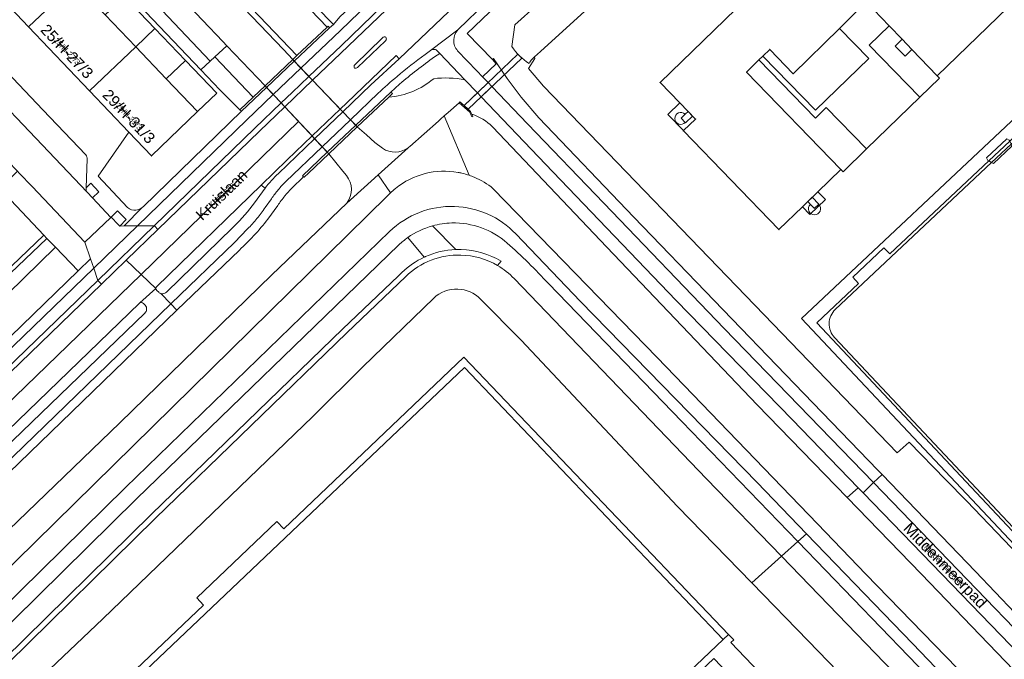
# Model space of a CAD drawing. Header units: metres. Extents: x 124322 to 125871, y 483990 to 485142.
# Tile 42 of 61: x 124948 to 125126, y 484866 to 484981. Entities that reach past the tile are written whole.
import ezdxf
from ezdxf.enums import TextEntityAlignment as Align

# ---------------------------------------------------------------- set-up
doc = ezdxf.new("R2010")
doc.units = ezdxf.units.M
for name, color, linetype, lineweight in [('B-RO-GK-KADEMUUR-GV', 7, 'Continuous', 18), ('B-RO-KW-KUNSTWERK_DEK-GV', 7, 'Continuous', 18), ('B-RO-KW-KUNSTWERK_DUIKER-GV', 170, 'Continuous', 18), ('B-RO-OG-BEBOUWING-GV', 7, 'Continuous', 35), ('B-RO-OG-BEBOUWING-T18', 7, 'Continuous', 18), ('B-RO-OG-BEBOUWING-T18 @ 0.5', 7, 'Continuous', 18), ('B-RO-OG-BEBOUWING-T18 @ 1', 7, 'Continuous', 18), ('B-RO-OG-BEBOUWING_BORDES-GV', 7, 'Continuous', 18), ('B-RO-OG-BEBOUWING_OVERBOUWING-GV', 7, 'Continuous', 18), ('B-RO-OG-BEBOUWING_TRAP-GV', 7, 'Continuous', 18), ('B-RO-OG-TERREIN_CULTUURSCHEIDING-GV', 7, 'Continuous', 0), ('B-RO-OG-TERREIN_ERF-GV', 7, 'Continuous', 0), ('B-RO-OG-TOPOGRAFIE-T18', 7, 'Continuous', 18), ('B-RO-OG-TOPOGRAFIE-T18 @ 0.5', 7, 'Continuous', 18), ('B-RO-OG-TOPOGRAFIE-T18 @ 1', 7, 'Continuous', 18), ('B-RO-OG-WATER-GV', 151, 'Continuous', 13), ('B-RO-VH-ONVERHARD-GV', 252, 'Continuous', 18), ('B-RO-VH-VERHARDING_GESLOTEN-GV', 252, 'Continuous', 18), ('B-RO-VH-VERHARDING_OPEN-GV', 7, 'Continuous', 9)]:
    doc.layers.add(name, color=color, linetype=linetype, lineweight=lineweight)
doc.styles.add('IBstijl', font='arial.ttf', dxfattribs={"height": 2})

# ---------------------------------------------------------------- blocks, each defined once
blk = doc.blocks.new('*U167')
at = {"layer": 'B-RO-OG-TOPOGRAFIE-T18 @ 0.5', "style": 'IBstijl'}
blk.add_text('Middenmeerpad', height=1, rotation=-45.9, dxfattribs=at).set_placement((125115.114, 484882.374), align=Align.MIDDLE)
at = {"layer": 'B-RO-OG-TOPOGRAFIE-T18 @ 1', "style": 'IBstijl'}
blk.add_text('Middenmeerpad', height=2, rotation=-45.9, dxfattribs=at).set_placement((125115.114, 484882.374), align=Align.MIDDLE)
blk = doc.blocks.new('*U179')
at = {"layer": 'B-RO-OG-TOPOGRAFIE-T18 @ 0.5', "style": 'IBstijl'}
blk.add_text('Kruislaan', height=1, rotation=44.1, dxfattribs=at).set_placement((124984.234, 484949.66), align=Align.MIDDLE)
at = {"layer": 'B-RO-OG-TOPOGRAFIE-T18 @ 1', "style": 'IBstijl'}
blk.add_text('Kruislaan', height=2, rotation=44.1, dxfattribs=at).set_placement((124984.234, 484949.66), align=Align.MIDDLE)
blk = doc.blocks.new('*U246')
at = {"layer": 'B-RO-OG-BEBOUWING-T18 @ 0.5', "style": 'IBstijl'}
blk.add_text('29/H-31/3', height=1, rotation=-46.5, dxfattribs=at).set_placement((124967.529, 484963.854), align=Align.MIDDLE)
at = {"layer": 'B-RO-OG-BEBOUWING-T18 @ 1', "style": 'IBstijl'}
blk.add_text('29/H-31/3', height=2, rotation=-46.5, dxfattribs=at).set_placement((124967.529, 484963.854), align=Align.MIDDLE)
blk = doc.blocks.new('*U247')
at = {"layer": 'B-RO-OG-BEBOUWING-T18 @ 0.5', "style": 'IBstijl'}
blk.add_text('25/H-27/3', height=1, rotation=-46.5, dxfattribs=at).set_placement((124956.324, 484975.637), align=Align.MIDDLE)
at = {"layer": 'B-RO-OG-BEBOUWING-T18 @ 1', "style": 'IBstijl'}
blk.add_text('25/H-27/3', height=2, rotation=-46.5, dxfattribs=at).set_placement((124956.324, 484975.637), align=Align.MIDDLE)

msp = doc.modelspace()

# ---------------------------------------------------------------- linework, layer by layer
at = {"layer": 'B-RO-GK-KADEMUUR-GV'}
for points in [[(125003.832, 484979.871), (125003.55, 484980.18), (125003.366, 484980.006), (124997.917, 484974.847), (124997.15, 484974.12), (124997.432, 484973.826)], [(124997.432, 484973.826), (124997.15, 484974.12), (124992.142, 484969.378), (124992.419, 484969.083)], [(124992.419, 484969.083), (124992.142, 484969.378), (124989.964, 484967.316), (124987.56, 484965.04), (124987.86, 484964.77)], [(125014.547, 484967.318), (125015.215, 484967.949), (125014.94, 484968.24), (125008.568, 484962.214), (125008.845, 484961.925)], [(125028.17, 484965.795), (125027.423, 484966.46), (125027.29, 484966.311), (125029.191, 484964.619), (125029.6, 484963.761), (125029.781, 484963.847), (125029.592, 484964.243), (125029.354, 484964.742)], [(125008.568, 484962.214), (125003.415, 484957.341), (125003.689, 484957.048), (125008.845, 484961.925)], [(125003.689, 484957.048), (125003.415, 484957.341), (124998.92, 484953.09), (124999.103, 484952.897), (124999.195, 484952.799), (125000.008, 484953.568)]]:
    msp.add_lwpolyline(points, close=True, dxfattribs=at)
at = {"layer": 'B-RO-KW-KUNSTWERK_DEK-GV'}
msp.add_lwpolyline([(125000.744, 484970.373), (124997.15, 484974.12), (124992.142, 484969.378), (125003.689, 484957.048), (125008.845, 484961.925)], close=True, dxfattribs=at)
at = {"layer": 'B-RO-KW-KUNSTWERK_DUIKER-GV'}
msp.add_lwpolyline([(125038.653, 484974.382), (125037.932, 484975.078), (125028.17, 484965.795), (125028.918, 484965.13)], close=True, dxfattribs=at)
at = {"layer": 'B-RO-OG-BEBOUWING-GV'}
msp.add_lwpolyline([(125096.899, 485002.247), (125063.658, 484969.948), (125067.226, 484966.277), (125070.082, 484963.34), (125067.924, 484961.251), (125067.871, 484961.2), (125085.161, 484943.338), (125089.411, 484947.458), (125092.224, 484950.184), (125096.407, 484954.238), (125079.307, 484971.867), (125081.558, 484974.054), (125082.277, 484974.752), (125083.506, 484975.946), (125087.772, 484971.549), (125096.162, 484979.751), (125100.991, 484984.579), (125105.149, 484980.231), (125107.488, 484977.786), (125109.26, 484975.933), (125113.827, 484971.158), (125144.895, 485001.287)], dxfattribs=at)
for points in [[(124952.207, 484993.82), (124946.695, 484999.618), (124938.326, 484991.658), (124949.345, 484980.071), (124957.713, 484988.03)], [(124963.22, 484982.241), (124957.713, 484988.03), (124949.345, 484980.071), (124960.364, 484968.484), (124968.733, 484976.444)], [(124974.259, 484970.633), (124968.733, 484976.444), (124960.364, 484968.484), (124967.505, 484960.976), (124971.59, 484956.679), (124979.91, 484964.69)], [(124952.12, 484942.309), (124944.059, 484950.779), (124932.326, 484939.604), (124940.391, 484931.139)]]:
    msp.add_lwpolyline(points, close=True, dxfattribs=at)
at = {"layer": 'B-RO-OG-BEBOUWING_BORDES-GV'}
for points in [[(125068.186, 484964.217), (125067.461, 484963.511), (125068.216, 484962.735), (125068.276, 484962.672), (125069.538, 484963.899), (125068.722, 484964.738)], [(125090.863, 484947.89), (125091.528, 484947.196), (125091.575, 484947.148), (125092.359, 484947.901), (125092.417, 484947.957), (125091.219, 484949.209), (125090.379, 484948.395)]]:
    msp.add_lwpolyline(points, close=True, dxfattribs=at)
at = {"layer": 'B-RO-OG-BEBOUWING_OVERBOUWING-GV'}
msp.add_lwpolyline([(125126.947, 484959.33), (125126.865, 484959.509), (125126.407, 484959.745), (125122.779, 484956.318), (125122.989, 484955.858), (125123.156, 484955.769), (125123.68, 484955.489), (125124.048, 484955.293), (125127.357, 484958.436), (125127.193, 484958.794)], close=True, dxfattribs=at)
at = {"layer": 'B-RO-OG-BEBOUWING_TRAP-GV'}
for points in [[(125068.186, 484964.217, 2.5368416), (125068.216, 484962.735)], [(125090.863, 484947.89, 2.537448), (125092.359, 484947.901)]]:
    msp.add_lwpolyline(points, format="xyb", dxfattribs=at)
for points in [[(125068.216, 484962.735), (125067.461, 484963.511), (125068.186, 484964.217)], [(125092.359, 484947.901), (125091.575, 484947.148), (125091.528, 484947.196), (125090.863, 484947.89)]]:
    msp.add_lwpolyline(points, dxfattribs=at)
at = {"layer": 'B-RO-OG-TERREIN_CULTUURSCHEIDING-GV'}
for points in [[(124911.175, 485075.928), (124910.996, 485075.758), (124906.229, 485071.229), (124908.316, 485069.008), (124912.123, 485065.02), (124923.695, 485052.888), (124956.042, 485018.642), (124965.852, 485008.532), (124976.195, 484997.599), (124997.917, 484974.847), (125003.366, 484980.006)], [(124906.229, 485071.229), (124905.504, 485070.54), (124907.59, 485068.32), (124922.518, 485052.674), (124922.97, 485052.2), (124955.32, 485017.95), (124965.13, 485007.84), (124975.47, 484996.91), (124995.5, 484975.93), (124997.15, 484974.12), (124997.917, 484974.847), (124976.195, 484997.599), (124965.852, 485008.532), (124956.042, 485018.642), (124923.695, 485052.888), (124912.123, 485065.02), (124908.316, 485069.008)], [(124917.151, 485048.26), (124902.2, 485064.03), (124900.5, 485065.787), (124897.687, 485063.114), (124982.202, 484973.809), (124983.045, 484974.588), (124985.247, 484976.625), (124984.52, 484977.39), (124955.027, 485008.341), (124934.33, 485030.14)], [(124897.687, 485063.114), (124895.684, 485061.212), (124980.509, 484972.243), (124982.202, 484973.809)], [(124985.247, 484976.625), (124983.045, 484974.588), (124989.964, 484967.316), (124992.142, 484969.378)], [(124983.045, 484974.588), (124982.202, 484973.809), (124980.509, 484972.243), (124983.957, 484968.627), (124987.56, 484965.04), (124989.964, 484967.316)], [(124958.296, 484935.843), (124954.193, 484940.128), (124885.315, 484872.748), (124885.252, 484872.687), (124889.048, 484868.718)]]:
    msp.add_lwpolyline(points, close=True, dxfattribs=at)
for points in [[(125022.67, 484970.66, -0.1613623), (125014.547, 484967.318)], [(125028.317, 484970.45, 0.0784726), (125022.67, 484970.66)], [(125029.592, 484964.243, -0.118017), (125033.3, 484961.96)], [(125013.43, 484958.05, 0.3150793), (125018.051, 484958.161)], [(125018.051, 484958.161, 0.0196473), (125018.335, 484958.391)], [(125022.458, 484944.008, 0.0856082), (125017.983, 484941.892)], [(125025.944, 484944.533, 0.0605372), (125022.458, 484944.008)], [(125035.971, 484940.905, 0.1898901), (125025.944, 484944.533)], [(125021.212, 484938.458, -0.0946521), (125026.657, 484939.719)], [(125026.657, 484939.719, 0.0946521), (125021.212, 484938.458)], [(125027.659, 484939.725, -0.1279823), (125034.859, 484937.628)], [(125034.859, 484937.628, 0.1279823), (125027.659, 484939.725)], [(125039.819, 484937.319, 0.0139914), (125035.971, 484940.905)], [(125020.951, 484938.339, 0.0824558), (125016.934, 484935.59)], [(125017.626, 484934.868, -0.2001532), (125027.588, 484938.726)], [(125027.588, 484938.726, -0.126633), (125034.244, 484936.83)], [(125034.244, 484936.83, -0.0688404), (125037.241, 484934.468)], [(125043.44, 484933.55, 0.0135318), (125039.819, 484937.319)]]:
    msp.add_lwpolyline(points, format="xyb", dxfattribs=at)
for points in [[(125027.29, 484966.311), (125027.423, 484966.46), (125028.17, 484965.795), (125030.577, 484968.084), (125028.317, 484970.45)], [(125044.23, 484953.79), (125031.267, 484967.362), (125030.577, 484968.084), (125028.17, 484965.795), (125029.354, 484964.742), (125029.592, 484964.243)], [(125014.547, 484967.318), (125008.845, 484961.925), (125010.51, 484960.48), (125012.01, 484959.09), (125013.43, 484958.05)], [(125018.335, 484958.391), (125023.529, 484962.985), (125023.892, 484963.306), (125024.598, 484963.93), (125025.292, 484964.544), (125027.29, 484966.311)], [(125033.3, 484961.96), (125054.03, 484940.17), (125081.23, 484911.62), (125097.525, 484894.832), (125099.497, 484896.592), (125087.55, 484908.94), (125066.54, 484930.5), (125044.23, 484953.79)], [(125026.657, 484939.719), (125022.458, 484944.008)], [(125022.458, 484944.008), (125026.657, 484939.719), (125026.991, 484939.729), (125027.325, 484939.73), (125027.659, 484939.725)], [(125017.983, 484941.892), (125020.951, 484938.339), (125021.038, 484938.379), (125021.125, 484938.419), (125021.212, 484938.458)], [(125027.659, 484939.725), (125027.325, 484939.73), (125026.991, 484939.729), (125026.657, 484939.719)], [(125021.212, 484938.458), (125021.125, 484938.419), (125021.038, 484938.379), (125020.951, 484938.339)], [(125034.859, 484937.628), (125034.244, 484936.83)], [(125034.244, 484936.83), (125034.859, 484937.628)], [(125016.934, 484935.59), (125016.226, 484934.911), (125006.246, 484925.34), (124971.612, 484891.786), (124944.873, 484865.507), (124907.957, 484830.021), (124871.716, 484795.11), (124871.649, 484795.039), (124869.162, 484790.774), (124869.104, 484790.673), (124869.072, 484790.619), (124868.644, 484789.236), (124868.356, 484787.817), (124868.212, 484786.377), (124868.184, 484785.978), (124868.168, 484785.578), (124868.162, 484785.177)], [(124908.65, 484829.3), (124945.57, 484864.79), (124972.31, 484891.07), (125006.94, 484924.62), (125017.626, 484934.868)], [(125037.241, 484934.468), (125072.07, 484898.23), (125085.617, 484884.204), (125088.589, 484886.857), (125067.59, 484908.62), (125043.44, 484933.55)]]:
    msp.add_lwpolyline(points, dxfattribs=at)
at = {"layer": 'B-RO-OG-TERREIN_ERF-GV'}
for points in [[(124966.67, 484985.522), (124963.22, 484982.241), (124968.733, 484976.444), (124972.199, 484979.741)], [(124972.199, 484979.741), (124968.733, 484976.444), (124974.259, 484970.633), (124977.721, 484973.965)], [(125096.162, 484979.751), (125087.772, 484971.549), (125083.506, 484975.946), (125082.277, 484974.752), (125091.792, 484964.952), (125101.443, 484974.327)], [(125109.26, 484975.933), (125108.03, 484974.727), (125106.228, 484976.56), (125107.488, 484977.786), (125105.149, 484980.231), (125101.525, 484976.699), (125110.67, 484967.29), (125114.223, 484970.743), (125113.827, 484971.158)], [(124977.721, 484973.965), (124974.259, 484970.633), (124979.91, 484964.69), (124983.388, 484968.039)], [(125081.558, 484974.054), (125079.307, 484971.867), (125096.407, 484954.238), (125096.811, 484953.822), (125101.038, 484957.929), (125093.732, 484965.437), (125091.775, 484963.528)], [(124952.66, 484941.729), (124952.12, 484942.309), (124940.391, 484931.139), (124928.791, 484920.09), (124917.19, 484909.041), (124905.604, 484898.006), (124894.019, 484886.971), (124882.289, 484875.799), (124882.86, 484875.189)]]:
    msp.add_lwpolyline(points, close=True, dxfattribs=at)
at = {"layer": 'B-RO-OG-WATER-GV'}
for points in [[(125013.43, 484958.05), (125012.01, 484959.09), (125010.51, 484960.48), (125008.845, 484961.925), (125008.568, 484962.214), (125007.606, 484963.217), (125006.213, 484964.67), (125005.748, 484965.155), (125000.744, 484970.373), (125000.086, 484971.058), (124998.644, 484972.562), (124997.432, 484973.826), (124997.15, 484974.12), (124995.5, 484975.93), (124975.47, 484996.91), (124965.13, 485007.84), (124955.32, 485017.95), (124922.97, 485052.2), (124922.518, 485052.674)], [(125112.79, 485037.62), (125111.16, 485039.6), (125109.75, 485040.97), (125109.22, 485041.03), (125108.67, 485040.81), (125107.93, 485040.2), (125085.59, 485021.46), (125053.53, 484994.98), (125037.378, 484980.39), (125036.817, 484976.486)], [(125040.319, 484974.007), (125040.949, 484974.585), (125042.011, 484975.56), (125050.67, 484983.51), (125061.89, 484993.67), (125068.84, 484999.94), (125086.84, 485014.97), (125102.89, 485028.03), (125111.74, 485036.08), (125112.86, 485037.29), (125112.79, 485037.62)], [(124934.33, 485030.14), (124955.027, 485008.341), (124984.52, 484977.39), (124985.247, 484976.625), (124992.142, 484969.378), (124992.419, 484969.083), (124993.639, 484967.78), (124995.059, 484966.263), (124995.717, 484965.561), (124998.187, 484962.924), (125000.656, 484960.286), (125000.692, 484960.248), (125001.118, 484959.794), (125002.488, 484958.331), (125003.415, 484957.341), (125003.689, 484957.048), (125006.238, 484953.933), (125006.895, 484953.13)], [(125029.592, 484964.243), (125029.781, 484963.847), (125029.6, 484963.761), (125029.191, 484964.619), (125027.29, 484966.311), (125025.292, 484964.544), (125024.598, 484963.93), (125029.117, 484953.161)], [(125024.598, 484963.93), (125023.892, 484963.306), (125023.529, 484962.985), (125018.335, 484958.391)], [(125029.117, 484953.161), (125024.598, 484963.93)], [(125097.525, 484894.832), (125081.23, 484911.62), (125054.03, 484940.17), (125033.3, 484961.96)], [(125006.97, 484948.11), (125012.623, 484953.238), (125018.051, 484958.161)], [(125018.051, 484958.161), (125012.623, 484953.238), (125014.845, 484949.98)], [(125014.845, 484949.98), (125012.623, 484953.238), (125006.97, 484948.11), (124993.38, 484935.15), (124965.83, 484908.34), (124935.65, 484879.24), (124903.25, 484847.9), (124872.41, 484818.19), (124854.68, 484800.68)], [(125015.519, 484950.591), (125015.767, 484950.797)], [(125033.456, 484950.741), (125063.11, 484920.2), (125092.164, 484890.047), (125100.91, 484880.97), (125134.05, 484846.83), (125163.9, 484815.97), (125198.234, 484780.391)], [(124858.238, 484795.962), (124858.096, 484796.097), (124870.75, 484809.36), (124922.25, 484858.97), (125014.276, 484949.397), (125014.5, 484949.634), (125014.662, 484949.801), (125014.845, 484949.98)], [(125017.626, 484934.868), (125006.94, 484924.62), (124972.31, 484891.07), (124945.57, 484864.79), (124908.65, 484829.3), (124872.41, 484794.39)], [(125031.15, 484930.766), (125038.52, 484923.34), (125066.81, 484893.23), (125080.243, 484879.409), (125085.617, 484884.204), (125072.07, 484898.23), (125037.241, 484934.468)], [(124878.699, 484791.374), (124903.59, 484815.64), (124930.14, 484841.48), (124932.19, 484843.68), (124935.8, 484847.43), (124938.71, 484850.03), (124962.78, 484872.85), (125000.79, 484909.51), (125009.85, 484918.46), (125022.673, 484930.944)], [(125203.057, 484784.603), (125176.57, 484812.99), (125145.97, 484844.57), (125110.95, 484881), (125097.525, 484894.832)]]:
    msp.add_lwpolyline(points, dxfattribs=at)
for points in [[(125036.817, 484976.486, 0.1052555), (125039.935, 484973.421)], [(125039.935, 484973.421, -0.0123737), (125040.06, 484973.638)], [(125040.06, 484973.638, -0.0288917), (125040.319, 484974.007)], [(125033.3, 484961.96, 0.118017), (125029.592, 484964.243)], [(125018.051, 484958.161, -0.3150793), (125013.43, 484958.05)], [(125018.335, 484958.391, -0.0196473), (125018.051, 484958.161)], [(125015.767, 484950.797, -0.2186847), (125027.084, 484953.691)], [(125027.084, 484953.691, -0.0114563), (125027.771, 484953.549)], [(125006.895, 484953.13, -0.3336683), (125006.97, 484948.11)], [(125027.771, 484953.549, -0.0252994), (125029.117, 484953.161)], [(125029.117, 484953.161, -0.0163415), (125030.02, 484952.816)], [(125030.02, 484952.816, -0.07213), (125033.456, 484950.741)], [(125014.845, 484949.98, -0.0071764), (125015.105, 484950.225)], [(125015.105, 484950.225, -0.0102177), (125015.519, 484950.591)], [(125027.588, 484938.726, 0.2001532), (125017.626, 484934.868)], [(125034.244, 484936.83, 0.126633), (125027.588, 484938.726)], [(125037.241, 484934.468, 0.0688404), (125034.244, 484936.83)], [(125022.673, 484930.944, -0.1986141), (125027.043, 484932.566)], [(125027.043, 484932.566, -0.1904306), (125031.15, 484930.766)]]:
    msp.add_lwpolyline(points, format="xyb", dxfattribs=at)
msp.add_lwpolyline([(125085.617, 484884.204), (125080.243, 484879.409), (125090.452, 484868.906), (125097.67, 484861.48), (125125, 484832.88), (125155.51, 484801.28), (125166.083, 484790.18), (125171.25, 484795.175), (125169.78, 484796.77), (125137.83, 484830.09), (125114.49, 484854.31)], close=True, dxfattribs=at)
at = {"layer": 'B-RO-VH-ONVERHARD-GV'}
for points in [[(125144.895, 485001.287), (125113.827, 484971.158), (125114.223, 484970.743), (125110.67, 484967.29), (125101.038, 484957.929), (125096.811, 484953.822), (125096.407, 484954.238), (125092.224, 484950.184), (125093.58, 484948.765), (125090.758, 484946.054), (125089.411, 484947.458), (125085.161, 484943.338), (125067.871, 484961.2), (125067.924, 484961.251), (125065.051, 484964.199), (125067.226, 484966.277), (125063.658, 484969.948), (125096.899, 485002.247)], [(125050.67, 484983.51), (125042.011, 484975.56), (125040.949, 484974.585), (125040.995, 484974.299), (125039.814, 484972.48), (125042.547, 484969.304), (125084.145, 484926.192), (125106.595, 484902.926), (125108.78, 484904.875), (125115.341, 484898.115), (125119.181, 484894.158), (125140.636, 484871.798)], [(125141.338, 484871.908), (125089.27, 484927.247), (125130.206, 484965.751)], [(124959.755, 484950.905), (124959.746, 484950.66)], [(124959.931, 484950.114), (124960.891, 484949.11), (124962.065, 484950.202), (124960.597, 484951.726), (124959.755, 484950.905)]]:
    msp.add_lwpolyline(points, dxfattribs=at)
for points in [[(125110.67, 484967.29), (125101.525, 484976.699), (125105.149, 484980.231), (125100.991, 484984.579), (125096.162, 484979.751), (125101.443, 484974.327), (125091.792, 484964.952), (125082.277, 484974.752), (125081.558, 484974.054), (125091.775, 484963.528), (125093.732, 484965.437), (125101.038, 484957.929)], [(124964.285, 484945.56), (124965.536, 484944.265), (124965.863, 484943.979), (124967.019, 484945.141), (124965.436, 484946.716)]]:
    msp.add_lwpolyline(points, close=True, dxfattribs=at)
for points in [[(124959.746, 484950.66, 0.1205249), (124959.838, 484950.26)], [(124959.838, 484950.26, 0.0465212), (124959.931, 484950.114)]]:
    msp.add_lwpolyline(points, format="xyb", dxfattribs=at)
at = {"layer": 'B-RO-VH-VERHARDING_GESLOTEN-GV'}
for points in [[(125017.182, 484986.245), (125014.095, 484983.129), (125005.845, 484975.255), (125000.744, 484970.373), (125005.748, 484965.155), (125006.935, 484966.291), (125015.893, 484974.835), (125016.449, 484974.265), (125026.702, 484984.047), (125026.168, 484984.621), (125042.197, 484999.778), (125051.303, 485008.434)], [(125029.368, 484986.614), (125026.702, 484984.047), (125016.449, 484974.265), (125011.281, 484969.546), (125006.213, 484964.67), (125007.606, 484963.217), (125012.601, 484968.036)], [(125010.869, 484984.287), (125005.812, 484979.411), (124998.644, 484972.562), (125000.086, 484971.058), (125005.983, 484976.674), (125013.417, 484983.831)], [(125021.109, 484975.05), (125022.107, 484975.779), (125027.061, 484979.503), (125027.133, 484979.578), (125032.255, 484984.527)], [(125027.061, 484979.503), (125022.107, 484975.779)], [(125008.39, 484973.154), (125013.418, 484978.056)], [(125013.969, 484977.523), (125008.894, 484972.686)], [(125023.373, 484975.66), (125023.793, 484975.214), (125028.317, 484970.45), (125030.577, 484968.084), (125032.536, 484969.947), (125031.529, 484971.009), (125031.499, 484970.98), (125030.476, 484972.087)], [(125030.476, 484972.087), (125027.01, 484975.704)], [(125095.378, 484928.862), (125123.68, 484955.489), (125127.193, 484958.794), (125131.523, 484962.869), (125136.355, 484967.403), (125139.87, 484970.7)], [(125139.87, 484970.7), (125136.355, 484967.403), (125131.523, 484962.869), (125127.193, 484958.794), (125123.68, 484955.489), (125095.378, 484928.862)], [(124991.43, 484951.382), (124996.122, 484955.95), (125000.656, 484960.286), (124998.187, 484962.924), (124969.689, 484935.23), (124972.382, 484932.664)], [(125002.488, 484958.331), (125001.118, 484959.794), (124994.553, 484953.512)], [(124995.885, 484952.029), (125002.488, 484958.331)], [(124972.522, 484933.023), (124991.43, 484951.382)], [(124992.136, 484950.859), (124990.222, 484948.169), (124988.971, 484946.558)], [(124992.183, 484947.33), (124993.317, 484948.928)], [(124973.262, 484931.764), (124975.093, 484929.87), (124986.613, 484941.009), (124988.984, 484943.461)], [(124986.257, 484943.643), (124974.286, 484932.033)], [(124969.496, 484930.078), (124972.382, 484932.664), (124969.689, 484935.23), (124889.916, 484858.02), (124892.337, 484855.515), (124969.396, 484930)], [(124972.382, 484932.664), (124969.496, 484930.078)], [(124972.907, 484931.98), (124972.527, 484932.323)], [(124975.093, 484929.87), (124973.262, 484931.764)], [(124970.373, 484928.22), (124900.303, 484860.65), (124893.629, 484854.179), (124895.164, 484852.59), (124975.093, 484929.87)], [(124970.11, 484929.984), (124970.457, 484929.637)], [(125138.987, 484877.297), (125095.255, 484923.808)], [(125095.255, 484923.808), (125138.987, 484877.297)]]:
    msp.add_lwpolyline(points, dxfattribs=at)
for points in [[(125193.009, 484920.393), (125221.193, 484946.902), (125222.232, 484947.88), (125187.806, 484984.537), (125183.862, 484988.737), (125181.319, 484991.445), (125170.21, 485003.274), (125130.206, 484965.751), (125089.27, 484927.247), (125141.338, 484871.908)], [(125220.213, 484947.955), (125170.842, 485000.519), (125163.255, 484993.38), (125162.19, 484994.496), (125156.578, 484989.205), (125157.603, 484988.102), (125139.627, 484971.232), (125135.835, 484967.673), (125131.888, 484963.969), (125131.138, 484963.275), (125126.947, 484959.33), (125123.156, 484955.769), (125105.237, 484938.919), (125104.192, 484940.027), (125098.569, 484934.705), (125099.6, 484933.602), (125092.025, 484926.451), (125141.415, 484873.916), (125191.258, 484920.747), (125191.981, 484921.419)], [(125092.025, 484926.451), (125099.6, 484933.602), (125098.569, 484934.705), (125104.192, 484940.027), (125105.237, 484938.919), (125123.156, 484955.769), (125126.947, 484959.33), (125131.138, 484963.275), (125131.888, 484963.969), (125135.835, 484967.673), (125139.627, 484971.232), (125157.603, 484988.102), (125156.578, 484989.205), (125162.19, 484994.496), (125163.255, 484993.38), (125170.842, 485000.519), (125220.213, 484947.955), (125191.981, 484921.419), (125191.258, 484920.747), (125141.415, 484873.916)], [(125000.086, 484971.058), (124998.644, 484972.562), (124993.639, 484967.78), (124995.059, 484966.263), (124997.061, 484968.177)], [(125000.744, 484970.373), (124995.717, 484965.561), (125000.656, 484960.286), (125005.748, 484965.155)], [(125033.224, 484969.222), (125032.536, 484969.947), (125030.577, 484968.084), (125031.267, 484967.362)], [(125053.46, 484948.12), (125039.63, 484962.47), (125033.224, 484969.222), (125031.267, 484967.362), (125044.23, 484953.79), (125066.54, 484930.5), (125087.55, 484908.94), (125099.497, 484896.592), (125100.396, 484895.663), (125102.318, 484897.522), (125075.28, 484925.42)], [(124995.059, 484966.263), (124993.639, 484967.78), (124988.766, 484963.126), (124969.027, 484944.011), (124972.078, 484944.042), (124990.313, 484961.723)], [(124998.187, 484962.924), (124995.717, 484965.561), (124991.11, 484961.151), (124972.726, 484943.355), (124966.996, 484937.795), (124969.689, 484935.23)], [(125007.606, 484963.217), (125006.213, 484964.67), (125001.118, 484959.794), (125002.488, 484958.331)], [(124972.078, 484944.042), (124969.027, 484944.011), (124961.126, 484936.359), (124961.883, 484934.107)], [(124969.689, 484935.23), (124966.996, 484937.795), (124962.535, 484933.466), (124887.306, 484860.721), (124889.916, 484858.02)], [(124961.883, 484934.107), (124961.126, 484936.359), (124890.262, 484867.834), (124885.184, 484862.917), (124886.63, 484861.421), (124892.936, 484867.52)], [(125075.1, 484869.149), (125028.224, 484918.376), (124950.045, 484844.05), (124991.019, 484800.914), (124996.848, 484794.777)], [(125143.648, 484857.587), (125136.367, 484865.057), (125135.003, 484866.465), (125120.73, 484881.45), (125103.833, 484898.988), (125102.318, 484897.522), (125132.83, 484865.95), (125161.01, 484836.56), (125186.68, 484810.028), (125188.168, 484811.416), (125183.08, 484816.69), (125161.11, 484839.56), (125156.809, 484844.008), (125153.376, 484847.682), (125152.478, 484848.596), (125143.682, 484857.552)], [(125102.318, 484897.522), (125100.396, 484895.663), (125111.09, 484884.61), (125132.434, 484862.585), (125133.617, 484861.365), (125138.08, 484856.76), (125169.12, 484824.49), (125184.832, 484808.304), (125186.68, 484810.028), (125161.01, 484836.56), (125132.83, 484865.95)]]:
    msp.add_lwpolyline(points, close=True, dxfattribs=at)
for points in [[(125026.304, 484977.676, -0.1802087), (125027.061, 484979.503)], [(125013.418, 484978.056, -0.3406885), (125014.022, 484978.154)], [(125014.022, 484978.154, -0.364173), (125013.969, 484977.523)], [(125027.01, 484975.704, -0.1914698), (125026.304, 484977.676)], [(125016.051, 484971.062, -0.015277), (125021.109, 484975.05)], [(125022.107, 484975.779, -0.2021611), (125022.825, 484975.954)], [(125022.825, 484975.954, -0.1683717), (125023.373, 484975.66)], [(125008.318, 484972.586, -0.3294976), (125008.39, 484973.154)], [(125008.894, 484972.686, -0.307406), (125008.318, 484972.586)], [(125012.601, 484968.036, -0.0108234), (125016.051, 484971.062)], [(124993.318, 484952.214, 0.01062), (124992.136, 484950.859)], [(124994.553, 484953.512, 0.0106429), (124993.318, 484952.214)], [(124994.533, 484950.546, -0.0235991), (124995.885, 484952.029)], [(124993.317, 484948.928, -0.0233199), (124994.533, 484950.546)], [(124988.971, 484946.558, -0.0105433), (124987.676, 484945.106)], [(124990.673, 484945.338, 0.0211236), (124992.183, 484947.33)], [(124987.676, 484945.106, -0.010407), (124986.257, 484943.643)], [(124988.984, 484943.461, 0.0218716), (124990.673, 484945.338)], [(124972.382, 484932.664, -0.1107191), (124972.426, 484932.881)], [(124972.527, 484932.323, -0.1920549), (124972.382, 484932.664)], [(124972.426, 484932.881, -0.0462923), (124972.468, 484932.956)], [(124972.468, 484932.956, -0.0580691), (124972.522, 484933.023)], [(124973.073, 484931.853, -0.0574578), (124972.907, 484931.98)], [(124973.262, 484931.764, -0.0578342), (124973.073, 484931.853)], [(124973.616, 484931.714, -0.0957318), (124973.262, 484931.764)], [(124974.286, 484932.033, -0.202492), (124973.616, 484931.714)], [(124969.396, 484930, -0.034234), (124969.443, 484930.042)], [(124969.443, 484930.042, -0.0345927), (124969.496, 484930.078)], [(124969.496, 484930.078, -0.1582242), (124969.781, 484930.145)], [(124969.781, 484930.145, -0.1965989), (124970.11, 484929.984)], [(124970.704, 484928.91, -0.1952223), (124970.373, 484928.22)], [(124970.457, 484929.637, -0.1968729), (124970.704, 484928.91)], [(125095.255, 484923.808, -0.4196267), (125095.378, 484928.862)], [(125095.378, 484928.862, 0.4196267), (125095.255, 484923.808)]]:
    msp.add_lwpolyline(points, format="xyb", dxfattribs=at)
at = {"layer": 'B-RO-VH-VERHARDING_OPEN-GV'}
for points in [[(124882.17, 485038.41), (124889.92, 485030.33), (124928.98, 484989.23), (124951.9, 484965.04), (124959.682, 484956.86)], [(124959.682, 484956.86), (124951.9, 484965.04), (124928.98, 484989.23), (124889.92, 485030.33), (124882.17, 485038.41)], [(124967.268, 484947.324), (124961.927, 484952.999), (124967.505, 484960.976), (124960.364, 484968.484), (124949.345, 484980.071), (124938.326, 484991.658), (124927.293, 485003.26)], [(125009.017, 484987.739), (125008.336, 484987.087), (125009.719, 484985.655), (125005.707, 484981.84), (125004.505, 484980.456), (125003.832, 484979.871), (124997.432, 484973.826), (124998.644, 484972.562), (125005.812, 484979.411), (125010.869, 484984.287)], [(124998.195, 484986.99), (125004.505, 484980.456), (125005.707, 484981.84)], [(125027.01, 484975.704), (125030.476, 484972.087), (125031.499, 484970.98), (125031.529, 484971.009), (125034.013, 484973.365), (125033.305, 484974.106), (125028.76, 484978.865), (125034.144, 484984.044)], [(125032.255, 484984.527), (125027.133, 484979.578), (125027.061, 484979.503)], [(125013.417, 484983.831), (125005.983, 484976.674), (125000.086, 484971.058), (125000.744, 484970.373), (125005.845, 484975.255), (125014.095, 484983.129)], [(124933.777, 484967.858), (124945.576, 484955.741), (124947.323, 484953.903), (124947.641, 484953.569), (124949.98, 484951.15), (124959.539, 484941.082), (124964.231, 484945.53), (124960.891, 484949.11), (124959.931, 484950.114), (124933.161, 484978.255)], [(124933.161, 484978.255), (124959.931, 484950.114)], [(125013.418, 484978.056), (125008.39, 484973.154)], [(125008.894, 484972.686), (125013.969, 484977.523)], [(125022.107, 484975.779), (125021.109, 484975.05)], [(125022.809, 484974.609), (125023.793, 484975.214)], [(125023.793, 484975.214), (125023.373, 484975.66)], [(125012.601, 484968.036), (125007.606, 484963.217), (125008.568, 484962.214), (125014.94, 484968.24), (125016.501, 484969.69)], [(125001.118, 484959.794), (125000.692, 484960.248), (125000.656, 484960.286), (124996.122, 484955.95), (124991.43, 484951.382), (124992.136, 484950.859)], [(124994.553, 484953.512), (125001.118, 484959.794)], [(124999.103, 484952.897), (124998.92, 484953.09), (125003.415, 484957.341), (125002.488, 484958.331), (124995.885, 484952.029)], [(124959.746, 484950.66), (124959.755, 484950.905), (124959.956, 484956.133)], [(124959.956, 484956.133), (124959.755, 484950.905), (124960.597, 484951.726), (124962.065, 484950.202), (124960.891, 484949.11), (124964.231, 484945.53), (124964.285, 484945.56), (124965.436, 484946.716), (124967.019, 484945.141), (124965.863, 484943.979), (124966.663, 484943.987), (124969.923, 484947.337)], [(124996.976, 484950.812), (124999.103, 484952.897)], [(124993.317, 484948.928), (124992.183, 484947.33)], [(124992.673, 484945.249), (124994.43, 484947.706)], [(125014.697, 484942.994), (124966.863, 484896.653), (124940.133, 484870.383), (124903.242, 484834.92), (124855.104, 484788.548), (124856.798, 484786.41), (124857.378, 484786.966), (124863.711, 484793.033), (124905.252, 484832.831), (124942.155, 484868.304)], [(124988.984, 484943.461), (124986.613, 484941.009), (124975.093, 484929.87), (124976.202, 484928.724), (124987.489, 484939.637)], [(125043.44, 484933.55), (125067.59, 484908.62), (125088.589, 484886.857), (125090.183, 484888.28), (125081.26, 484897.55), (125049.28, 484930.32), (125037.515, 484942.579)], [(124942.155, 484868.304), (124968.888, 484894.577), (125016.381, 484940.587)], [(125140.32, 484836.09), (125109.33, 484868.389), (125090.183, 484888.28), (125088.589, 484886.857), (125123.63, 484850.54), (125154.29, 484818.67), (125174.21, 484798.036), (125187.2, 484784.58), (125194.018, 484777.36), (125200.4, 484770.601), (125202.05, 484773.031)], [(125081.65, 484863.169), (125076.484, 484868.598), (125076.983, 484869.071), (125076.047, 484870.052), (125075.1, 484869.149), (124996.848, 484794.777)]]:
    msp.add_lwpolyline(points, dxfattribs=at)
for points in [[(125027.061, 484979.503, 0.1802087), (125026.304, 484977.676)], [(125014.022, 484978.154, 0.3406885), (125013.418, 484978.056)], [(125013.969, 484977.523, 0.364173), (125014.022, 484978.154)], [(125026.304, 484977.676, 0.1914698), (125027.01, 484975.704)], [(125021.109, 484975.05, 0.015277), (125016.051, 484971.062)], [(125022.825, 484975.954, 0.2021611), (125022.107, 484975.779)], [(125023.373, 484975.66, 0.1683717), (125022.825, 484975.954)], [(125019.611, 484972.199, -0.0081912), (125022.809, 484974.609)], [(125008.39, 484973.154, 0.3294976), (125008.318, 484972.586)], [(125008.318, 484972.586, 0.307406), (125008.894, 484972.686)], [(125016.501, 484969.69, -0.0080121), (125019.611, 484972.199)], [(125016.051, 484971.062, 0.0108234), (125012.601, 484968.036)], [(124959.682, 484956.86, -0.1130802), (124959.909, 484956.478)], [(124959.909, 484956.478, 0.1130802), (124959.682, 484956.86)], [(124959.909, 484956.478, -0.0901567), (124959.956, 484956.133)], [(124959.956, 484956.133, 0.0901567), (124959.909, 484956.478)], [(124992.136, 484950.859, -0.01062), (124993.318, 484952.214)], [(124993.318, 484952.214, -0.0106429), (124994.553, 484953.512)], [(124995.885, 484952.029, 0.0235991), (124994.533, 484950.546)], [(124959.838, 484950.26, -0.1205249), (124959.746, 484950.66)], [(124959.931, 484950.114, -0.0465212), (124959.838, 484950.26)], [(124994.533, 484950.546, 0.0233199), (124993.317, 484948.928)], [(124995.738, 484949.434, -0.0183778), (124996.976, 484950.812)], [(124994.43, 484947.706, -0.0225138), (124995.738, 484949.434)], [(124968.764, 484946.844, -0.201697), (124967.268, 484947.324)], [(124969.923, 484947.337, -0.1597158), (124968.764, 484946.844)], [(124992.183, 484947.33, -0.0211236), (124990.673, 484945.338)], [(125026.429, 484947.522, 0.2033501), (125014.697, 484942.994)], [(125037.515, 484942.579, 0.1956821), (125026.429, 484947.522)], [(124990.673, 484945.338, -0.0218716), (124988.984, 484943.461)], [(124990.075, 484942.197, 0.0222991), (124992.673, 484945.249)], [(125017.983, 484941.892, -0.0856082), (125022.458, 484944.008)], [(125022.458, 484944.008, -0.0605372), (125025.944, 484944.533)], [(125025.944, 484944.533, -0.1898901), (125035.971, 484940.905)], [(124987.489, 484939.637, 0.0202094), (124990.075, 484942.197)], [(125016.381, 484940.587, -0.0354483), (125017.983, 484941.892)], [(125035.971, 484940.905, -0.0139914), (125039.819, 484937.319)], [(125039.819, 484937.319, -0.0135318), (125043.44, 484933.55)]]:
    msp.add_lwpolyline(points, format="xyb", dxfattribs=at)
for points in [[(125107.488, 484977.786), (125106.228, 484976.56), (125108.03, 484974.727), (125109.26, 484975.933)], [(124998.644, 484972.562), (124997.432, 484973.826), (124992.419, 484969.083), (124993.639, 484967.78)], [(125016.449, 484974.265), (125015.893, 484974.835), (125006.935, 484966.291), (125005.748, 484965.155), (125006.213, 484964.67), (125011.281, 484969.546)], [(125058.88, 484945.59), (125041.69, 484963.59), (125038.52, 484967.34), (125035.98, 484970.69), (125033.509, 484974.327), (125033.305, 484974.106), (125034.013, 484973.365), (125031.529, 484971.009), (125032.536, 484969.947), (125033.224, 484969.222), (125039.63, 484962.47), (125053.46, 484948.12), (125075.28, 484925.42), (125102.318, 484897.522), (125103.833, 484898.988), (125103.07, 484899.78), (125088.02, 484915.4)], [(125000.744, 484970.373), (125000.086, 484971.058), (124997.061, 484968.177), (124995.059, 484966.263), (124995.717, 484965.561)], [(124993.639, 484967.78), (124992.419, 484969.083), (124987.86, 484964.77), (124970.128, 484947.543), (124969.923, 484947.337), (124966.663, 484943.987), (124969.027, 484944.011), (124988.766, 484963.126)], [(124995.717, 484965.561), (124995.059, 484966.263), (124990.313, 484961.723), (124972.078, 484944.042), (124972.183, 484943.939), (124972.726, 484943.355), (124991.11, 484961.151)], [(125067.226, 484966.277), (125065.051, 484964.199), (125067.924, 484961.251), (125070.082, 484963.34)], [(125006.213, 484964.67), (125005.748, 484965.155), (125000.656, 484960.286), (125001.118, 484959.794)], [(125008.568, 484962.214), (125007.606, 484963.217), (125002.488, 484958.331), (125003.415, 484957.341)], [(124949.98, 484951.15), (124947.641, 484953.569), (124947.323, 484953.903), (124944.059, 484950.779), (124952.12, 484942.309), (124952.66, 484941.729), (124954.193, 484940.128), (124958.296, 484935.843), (124960.563, 484938.035), (124959.539, 484941.082)], [(125092.224, 484950.184), (125089.411, 484947.458), (125090.758, 484946.054), (125093.58, 484948.765)], [(124969.027, 484944.011), (124966.663, 484943.987), (124965.863, 484943.979), (124965.536, 484944.265), (124964.285, 484945.56), (124964.231, 484945.53), (124959.539, 484941.082), (124960.563, 484938.035), (124961.126, 484936.359)], [(124972.726, 484943.355), (124972.183, 484943.939), (124972.078, 484944.042), (124961.883, 484934.107), (124961.99, 484934.025), (124962.535, 484933.466), (124966.996, 484937.795)], [(124961.126, 484936.359), (124960.563, 484938.035), (124958.296, 484935.843), (124889.048, 484868.718), (124885.252, 484872.687), (124882.86, 484875.189), (124882.289, 484875.799), (124874.23, 484884.27), (124871.028, 484880.632), (124871.253, 484880.848), (124872.646, 484879.392), (124872.814, 484879.552), (124874.269, 484878.032), (124873.654, 484877.443), (124874.699, 484876.35), (124877.278, 484873.649), (124880.937, 484869.815), (124885.288, 484865.254), (124884.067, 484864.072), (124885.184, 484862.917), (124890.262, 484867.834)], [(124962.535, 484933.466), (124961.99, 484934.025), (124961.883, 484934.107), (124892.936, 484867.52), (124886.63, 484861.421), (124887.306, 484860.721)], [(124976.202, 484928.724), (124975.093, 484929.87), (124895.164, 484852.59), (124896.273, 484851.443)], [(125028.224, 484918.376), (125075.1, 484869.149), (125076.047, 484870.052), (125028.132, 484920.254), (124995.535, 484889.178), (124994.288, 484890.503), (124979.807, 484876.652), (124980.988, 484875.336), (124948.126, 484844.072), (124971.82, 484819.18), (124990.05, 484799.994), (124991.019, 484800.914), (124950.045, 484844.05)], [(125023.859, 484808.311), (125018.707, 484813.707), (125073.418, 484865.685), (125078.59, 484860.249)]]:
    msp.add_lwpolyline(points, close=True, dxfattribs=at)

# ---------------------------------------------------------------- block references
at = {"layer": 'B-RO-OG-BEBOUWING-T18'}
for name in ['*U247', '*U246']:
    msp.add_blockref(name, (0, 0), dxfattribs=at)
at = {"layer": 'B-RO-OG-TOPOGRAFIE-T18'}
for name in ['*U179', '*U167']:
    msp.add_blockref(name, (0, 0), dxfattribs=at)

doc.saveas('drawing.dxf')
